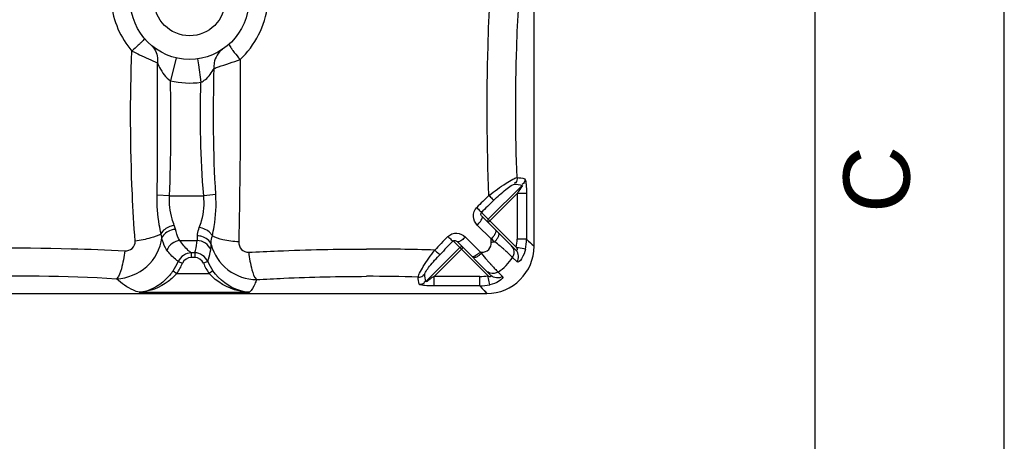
# Model space of a CAD drawing. Header units: millimetres. Extents: x 0 to 297, y 0 to 210.
# Tile 25 of 46: x 245 to 297, y 65 to 87. Entities that reach past the tile are written whole.
import ezdxf

# ---------------------------------------------------------------- set-up
doc = ezdxf.new("R2010")
doc.units = ezdxf.units.MM
doc.header["$LTSCALE"] = 16.335
doc.layers.get('0').update_dxf_attribs({"linetype": 'CONTINUOUS'})
doc.layers.add('08_SURFACES', color=7, linetype='CONTINUOUS')
doc.styles.add('TEXTSTYLE_2', font='arial.ttf')

# ---------------------------------------------------------------- blocks, each defined once
blk = doc.blocks.new('MARGEA4_BL0', base_point=(148.514, 105.014))
at = {"color": 7, "linetype": 'Continuous'}
for p, q in [((297.014, 0.014), (297.014, 210.014)), ((297.014, 0.014), (297.014, 210.014)), ((287.014, 10.014), (287.014, 200.014))]:
    blk.add_line(p, q, dxfattribs=at)
at = {"color": 2, "linetype": 'Continuous', "style": 'TEXTSTYLE_2', "oblique": 0}
blk.add_text('C', height=3.5, rotation=90, dxfattribs=at).set_placement((292.014, 77.014))

msp = doc.modelspace()

# ---------------------------------------------------------------- linework, layer by layer
at = {"color": 7, "linetype": 'Continuous'}
for p, q in [((297, 0), (297, 210)), ((297.014, 0.014), (297.014, 200.014)), ((271.221, 75.03), (269.426, 76.825)), ((268.103, 75.496), (269.895, 73.704))]:
    msp.add_line(p, q, dxfattribs=at)
at = {"color": 9, "linetype": 'Continuous'}
for p, q in [((253.254, 85.213), (252.968, 83.996)), ((254.395, 85.158), (254.439, 84.84)), ((254.439, 84.84), (254.565, 83.92)), ((269.745, 76.506), (271.276, 78.037)), ((269.746, 76.681), (271.534, 78.469)), ((271.769, 78.037), (271.276, 78.037)), ((271.276, 78.037), (271.276, 75.623)), ((271.769, 78.037), (271.769, 75.623)), ((252.913, 77.922), (252.253, 77.951)), ((252.913, 77.922), (254.717, 77.922)), ((255.356, 77.978), (254.717, 77.922)), ((269.391, 77.037), (269.746, 76.681)), ((271.23, 75.198), (269.746, 76.681)), ((269.903, 75.635), (269.17, 76.368)), ((253.46, 75.554), (254.377, 75.554)), ((267.895, 75.528), (269.728, 73.695)), ((268.544, 75.736), (269.337, 74.943)), ((269.913, 75.467), (269.903, 75.635)), ((271.769, 75.623), (271.276, 75.623)), ((271.769, 75.623), (272.051, 75.364)), ((266.456, 73.391), (268.244, 75.179)), ((266.889, 73.65), (268.419, 75.18)), ((269.337, 74.943), (269.396, 74.94)), ((269.337, 74.943), (269.388, 74.874)), ((269.393, 74.918), (269.391, 74.896)), ((269.396, 74.94), (269.393, 74.918)), ((271.256, 75.192), (271.23, 75.198)), ((271.71, 75.094), (271.256, 75.192)), ((272.051, 75.364), (272.171, 75.254)), ((253.375, 74.446), (253.598, 74.355)), ((254.247, 74.903), (254.054, 74.903)), ((254.054, 74.903), (254.054, 74.657)), ((254.247, 74.657), (254.054, 74.657)), ((254.247, 74.903), (254.247, 74.657)), ((254.933, 74.445), (254.704, 74.35)), ((269.391, 74.896), (269.388, 74.874)), ((270.879, 74.808), (270.848, 74.837)), ((271.038, 74.661), (270.848, 74.837)), ((270.966, 74.728), (270.879, 74.808)), ((271.279, 74.42), (271.038, 74.66)), ((253.103, 73.955), (253.299, 73.815)), ((255.202, 73.959), (255, 73.815)), ((270.266, 73.886), (270.505, 73.647)), ((253.299, 73.815), (255, 73.815)), ((269.302, 73.65), (266.889, 73.65)), ((266.889, 73.156), (266.889, 73.65)), ((269.302, 73.156), (269.302, 73.65)), ((269.832, 73.215), (269.728, 73.695)), ((269.302, 73.156), (266.889, 73.156)), ((269.302, 73.156), (269.565, 72.87)), ((269.565, 72.87), (269.671, 72.754)), ((251.309, 72.817), (257.136, 72.817))]:
    msp.add_line(p, q, dxfattribs=at)
for points in [[(271.769, 75.623), (271.882, 75.519), (271.976, 75.433), (272.051, 75.364)], [(272.051, 75.364), (272.108, 75.311), (272.147, 75.276), (272.167, 75.257)], [(271.038, 74.661), (271.016, 74.681), (270.992, 74.703)], [(269.302, 73.156), (269.429, 73.018), (269.529, 72.908)], [(269.529, 72.908), (269.603, 72.828), (269.65, 72.777), (269.67, 72.755), (269.671, 72.754)]]:
    msp.add_lwpolyline(points, dxfattribs=at)
at = {"color": 7, "linetype": 'Continuous'}
msp.add_circle((253.971, 88.254), 3.125, dxfattribs=at)
at = {"color": 9, "linetype": 'Continuous'}
for centre, radius, start, end in [((247.521, 89.937), 5.518, 313.9926, 314.9259), ((253.971, 88.254), 4.375, 256.7452, 277.7997), ((379.285, -33.411), 156.168, 134.51968, 134.85371), ((377.7, -31.827), 153.565, 134.51968, 134.85371), ((267.952, 77.593), 1.728, 314.8667, 319.1871), ((378.315, -32.464), 154.812, 135.64631, 136.01707), ((376.746, -30.895), 152.232, 135.6463, 136.01706), ((268.817, 76.727), 1.541, 314.851, 319.6961), ((286.452, 97.558), 27.468, 232.9502, 233.4584), ((269.105, 82.588), 7.167, 276.4715, 277.9572), ((269.379, 76.313), 0.841, 328.5863, 329.4349), ((264.136, 67.971), 9.595, 49.3409, 51.5895), ((269.264, 75.623), 2.012, 347.7969, 359.9986), ((269.257, 75.635), 2.512, 347.5472, 359.7144), ((263.294, -36.168), 111.272, 88.13268, 89.98636), ((268.273, 76.033), 1.524, 311.9189, 314.3075), ((262.469, 66.04), 12.147, 48.2889, 49.309), ((260.69, 64.039), 14.824, 47.9572, 48.3046), ((256.31, 59.199), 21.352, 47.3206, 47.9256), ((251.145, 75.361), 2.41, 324.3143, 337.6849), ((257.233, 75.399), 2.491, 202.5294, 215.3403), ((277.509, 81.369), 10.402, 221.2378, 221.6349), ((279.342, 83.004), 12.859, 221.6509, 222.4984), ((244.912, 46.805), 38.19, 47.2235, 47.3546), ((251.13, 75.366), 2.667, 324.4307, 337.718), ((257.236, 75.402), 2.743, 202.5696, 215.3631), ((281.405, 84.886), 15.651, 222.4786, 222.6227), ((283.548, 86.861), 18.565, 222.6275, 222.8728), ((290.569, 93.381), 28.146, 222.876, 223.1198), ((295.239, 97.755), 34.545, 223.1202, 223.315), ((344.728, 144.524), 102.637, 223.35945, 223.49078), ((263.308, -22.318), 95.979, 88.36357, 89.99214), ((269.302, 75.661), 2.012, 270.0015, 282.2031), ((269.29, 75.668), 2.512, 270.2858, 282.4532)]:
    msp.add_arc(centre, radius, start, end, dxfattribs=at)
at = {"color": 7, "linetype": 'Continuous'}
msp.add_arc((269.671, 75.254), 2.5, 270, 360, dxfattribs=at)
at = {"color": 9, "linetype": 'Continuous'}
for points in [[(249.839, 88.095), (249.925, 87.184), (250.32, 86.262), (250.921, 85.572)], [(256.636, 85.125), (257.428, 85.846), (257.979, 86.921), (258.1, 87.984)], [(252.253, 77.951), (252.3, 80.284), (252.285, 82.618), (252.269, 84.951)], [(255.356, 77.978), (255.22, 80.198), (255.222, 82.425), (255.264, 84.649)], [(252.913, 77.922), (253.001, 79.945), (252.988, 81.971), (252.968, 83.996)], [(254.717, 77.922), (254.543, 79.915), (254.53, 81.92), (254.565, 83.92)], [(271.271, 78.877), (271.408, 78.877), (271.548, 78.862), (271.677, 78.817)], [(271.135, 78.529), (271.269, 78.529), (271.407, 78.514), (271.534, 78.469)], [(269.746, 76.681), (269.705, 76.64), (269.704, 76.547), (269.745, 76.506)], [(253.228, 76.147), (253.21, 76.219), (253.19, 76.292), (253.156, 76.358)], [(252.512, 75.694), (252.5, 75.767), (252.485, 75.841), (252.459, 75.91)], [(253.46, 75.554), (253.174, 75.535), (252.87, 75.31), (252.771, 75.04)], [(254.377, 75.554), (254.391, 75.634), (254.389, 75.717), (254.388, 75.798)], [(255.087, 75.062), (254.99, 75.333), (254.665, 75.551), (254.377, 75.554)], [(269.992, 75.731), (270.03, 75.776), (270.066, 75.824), (270.097, 75.875)], [(270.178, 75.583), (270.213, 75.628), (270.245, 75.674), (270.27, 75.724)], [(255.087, 75.062), (255.103, 75.153), (255.106, 75.246), (255.109, 75.339)], [(268.419, 75.18), (268.378, 75.222), (268.285, 75.22), (268.244, 75.179)], [(271.097, 75.084), (271.075, 75.151), (271.036, 75.215), (270.985, 75.266)], [(271.038, 74.661), (271.116, 74.78), (271.141, 74.948), (271.097, 75.084)], [(271.279, 74.42), (271.389, 74.592), (271.365, 74.886), (271.221, 75.03)], [(254.054, 74.903), (253.782, 74.899), (253.48, 74.698), (253.375, 74.446)], [(254.054, 74.657), (253.872, 74.657), (253.667, 74.524), (253.598, 74.355)], [(254.933, 74.445), (254.826, 74.698), (254.522, 74.902), (254.247, 74.903)], [(254.704, 74.35), (254.633, 74.519), (254.43, 74.657), (254.247, 74.657)], [(269.157, 74.699), (269.11, 74.672), (269.059, 74.648), (269.005, 74.644)], [(269.291, 74.899), (269.232, 74.846), (269.169, 74.797), (269.101, 74.757)], [(269.295, 74.793), (269.252, 74.758), (269.206, 74.726), (269.157, 74.699)], [(269.388, 74.874), (269.484, 74.75), (269.584, 74.63), (269.687, 74.512)], [(270.266, 73.886), (270.574, 74.081), (270.844, 74.352), (271.038, 74.66)], [(269.843, 73.827), (269.775, 73.849), (269.711, 73.888), (269.661, 73.938)], [(270.266, 73.886), (270.147, 73.808), (269.978, 73.783), (269.843, 73.827)], [(266.108, 73.248), (266.066, 73.367), (266.05, 73.495), (266.049, 73.621)], [(266.456, 73.391), (266.415, 73.508), (266.399, 73.635), (266.397, 73.759)], [(270.505, 73.647), (270.333, 73.536), (270.039, 73.56), (269.895, 73.704)]]:
    msp.add_open_spline(points, degree=3, dxfattribs=at)
for points, knots in [([(269.787, 77.938), (269.678, 80.561), (269.654, 84.057), (269.801, 87.547), (269.845, 88.412)], [0, 0, 0, 0, 0.751904, 1, 1, 1, 1]), ([(271.271, 78.877), (271.183, 81.169), (271.175, 84.222), (271.314, 87.267), (271.356, 88.021)], [0, 0, 0, 0, 0.752431, 1, 1, 1, 1]), ([(251.354, 85.967), (251.323, 85.937), (251.182, 85.803), (251.036, 85.673), (250.922, 85.572)], [0, 0, 0, 0, 0.217602, 1, 1, 1, 1]), ([(251.586, 86.235), (251.601, 86.217), (251.499, 86.13), (251.464, 86.076), (251.418, 86.03)], [0, 0, 0, 0, 0.268875, 1, 1, 1, 1]), ([(251.94, 85.879), (252.128, 85.719), (252.29, 85.376), (252.28, 85.04), (252.269, 84.951)], [0, 0, 0, 0, 0.734249, 1, 1, 1, 1]), ([(256.074, 85.943), (256.053, 85.924), (256.117, 85.804), (256.156, 85.738), (256.196, 85.68)], [0, 0, 0, 0, 0.287623, 1, 1, 1, 1]), ([(251.095, 75.527), (251.033, 76.352), (250.837, 79.696), (250.827, 83.051), (250.921, 85.572)], [0, 0, 0, 0, 0.246889, 1, 1, 1, 1]), ([(250.921, 85.572), (251.058, 85.505), (251.504, 85.292), (251.961, 85.101), (252.269, 84.951)], [0, 0, 0, 0, 0.307052, 1, 1, 1, 1]), ([(255.707, 85.656), (255.477, 85.503), (255.26, 85.126), (255.255, 84.749), (255.264, 84.649)], [0, 0, 0, 0, 0.733602, 1, 1, 1, 1]), ([(256.196, 85.68), (256.205, 85.668), (256.223, 85.642), (256.241, 85.616), (256.251, 85.603)], [0, 0, 0, 0, 0.484731, 1, 1, 1, 1]), ([(256.251, 85.603), (256.278, 85.566), (256.401, 85.403), (256.532, 85.246), (256.636, 85.125)], [0, 0, 0, 0, 0.219077, 1, 1, 1, 1]), ([(252.269, 84.951), (252.305, 84.869), (252.475, 84.514), (252.709, 84.161), (252.968, 83.996)], [0, 0, 0, 0, 0.227379, 1, 1, 1, 1]), ([(255.264, 84.649), (255.344, 84.678), (255.803, 84.833), (256.262, 84.986), (256.636, 85.125)], [0, 0, 0, 0, 0.175535, 1, 1, 1, 1]), ([(256.636, 85.125), (256.643, 84.316), (256.656, 81.099), (256.622, 77.882), (256.569, 75.475)], [0, 0, 0, 0, 0.251648, 1, 1, 1, 1]), ([(254.565, 83.92), (254.652, 83.954), (254.945, 84.14), (255.144, 84.432), (255.264, 84.649)], [0, 0, 0, 0, 0.274727, 1, 1, 1, 1]), ([(269.787, 77.938), (270.08, 78.161), (270.491, 78.464), (270.993, 78.762), (271.192, 78.865), (271.271, 78.877)], [0, 0, 0, 0, 0.627637, 0.862967, 1, 1, 1, 1]), ([(271.271, 78.877), (271.271, 78.79), (271.265, 78.648), (271.152, 78.59), (271.122, 78.583)], [0, 0, 0, 0, 0.736266, 1, 1, 1, 1]), ([(271.677, 78.817), (271.676, 78.73), (271.667, 78.587), (271.553, 78.53), (271.522, 78.523)], [0, 0, 0, 0, 0.733662, 1, 1, 1, 1]), ([(271.677, 78.817), (271.708, 78.806), (271.726, 78.684), (271.767, 78.447), (271.769, 78.203), (271.769, 78.037)], [0, 0, 0, 0, 0.123986, 0.371317, 1, 1, 1, 1]), ([(270.027, 77.667), (270.237, 77.872), (270.536, 78.157), (270.91, 78.427), (271.071, 78.528), (271.135, 78.529)], [0, 0, 0, 0, 0.623241, 0.864137, 1, 1, 1, 1]), ([(271.534, 78.469), (271.61, 78.499), (271.359, 78.193), (271.323, 78.108), (271.276, 78.037)], [0, 0, 0, 0, 0.490363, 1, 1, 1, 1]), ([(252.465, 75.908), (252.431, 76.064), (252.295, 76.736), (252.242, 77.425), (252.253, 77.951)], [0, 0, 0, 0, 0.23328, 1, 1, 1, 1]), ([(253.163, 76.356), (253.121, 76.469), (252.952, 76.972), (252.89, 77.513), (252.913, 77.922)], [0, 0, 0, 0, 0.22706, 1, 1, 1, 1]), ([(254.483, 76.242), (254.528, 76.36), (254.715, 76.897), (254.767, 77.483), (254.717, 77.922)], [0, 0, 0, 0, 0.2228, 1, 1, 1, 1]), ([(255.174, 75.795), (255.209, 75.959), (255.35, 76.677), (255.39, 77.416), (255.356, 77.978)], [0, 0, 0, 0, 0.229989, 1, 1, 1, 1]), ([(269.787, 77.938), (269.817, 77.907), (269.897, 77.817), (269.989, 77.734), (270.027, 77.667)], [0, 0, 0, 0, 0.357324, 1, 1, 1, 1]), ([(269.17, 76.368), (269.053, 76.486), (268.889, 76.817), (269.02, 77.178), (269.14, 77.298)], [0, 0, 0, 0, 0.495036, 1, 1, 1, 1]), ([(269.14, 77.298), (269.17, 77.267), (269.254, 77.18), (269.341, 77.096), (269.391, 77.037)], [0, 0, 0, 0, 0.357826, 1, 1, 1, 1]), ([(269.426, 76.825), (269.389, 76.862), (269.339, 76.941), (269.373, 77.02), (269.391, 77.037)], [0, 0, 0, 0, 0.686255, 1, 1, 1, 1]), ([(269.259, 76.463), (269.319, 76.533), (269.392, 76.624), (269.458, 76.793), (269.426, 76.825)], [0, 0, 0, 0, 0.669004, 1, 1, 1, 1]), ([(253.163, 76.356), (253.086, 76.343), (252.817, 76.27), (252.549, 76.093), (252.465, 75.908)], [0, 0, 0, 0, 0.279461, 1, 1, 1, 1]), ([(253.228, 76.147), (253.147, 76.139), (252.867, 76.083), (252.587, 75.889), (252.512, 75.694)], [0, 0, 0, 0, 0.278342, 1, 1, 1, 1]), ([(253.46, 75.554), (253.433, 75.587), (253.316, 75.767), (253.268, 75.98), (253.228, 76.147)], [0, 0, 0, 0, 0.197951, 1, 1, 1, 1]), ([(254.388, 75.798), (254.387, 75.83), (254.396, 75.983), (254.441, 76.13), (254.483, 76.242)], [0, 0, 0, 0, 0.215341, 1, 1, 1, 1]), ([(255.174, 75.795), (255.148, 75.851), (254.981, 76.081), (254.698, 76.207), (254.483, 76.242)], [0, 0, 0, 0, 0.221753, 1, 1, 1, 1]), ([(267.618, 75.763), (267.736, 75.884), (268.095, 76.017), (268.427, 75.853), (268.544, 75.736)], [0, 0, 0, 0, 0.504522, 1, 1, 1, 1]), ([(270.103, 75.885), (270.115, 75.905), (270.135, 75.942), (270.15, 75.981), (270.156, 76)], [0, 0, 0, 0, 0.541796, 1, 1, 1, 1]), ([(270.156, 76), (270.162, 76.02), (270.17, 76.056), (270.158, 76.093), (270.147, 76.104)], [0, 0, 0, 0, 0.586481, 1, 1, 1, 1]), ([(270.27, 75.724), (270.283, 75.748), (270.315, 75.816), (270.332, 75.919), (270.295, 75.956)], [0, 0, 0, 0, 0.343392, 1, 1, 1, 1]), ([(250.116, 73.535), (250.687, 73.553), (251.854, 74.014), (252.433, 75.126), (252.512, 75.694)], [0, 0, 0, 0, 0.499218, 1, 1, 1, 1]), ([(250.545, 75.01), (250.684, 75.003), (250.99, 75.081), (251.105, 75.388), (251.095, 75.527)], [0, 0, 0, 0, 0.501248, 1, 1, 1, 1]), ([(252.465, 75.908), (252.306, 75.798), (251.841, 75.648), (251.375, 75.562), (251.095, 75.527)], [0, 0, 0, 0, 0.406846, 1, 1, 1, 1]), ([(252.771, 75.04), (252.743, 75.077), (252.62, 75.279), (252.559, 75.511), (252.512, 75.694)], [0, 0, 0, 0, 0.197278, 1, 1, 1, 1]), ([(254.054, 74.903), (254.001, 74.942), (253.775, 75.132), (253.59, 75.366), (253.46, 75.554)], [0, 0, 0, 0, 0.224372, 1, 1, 1, 1]), ([(254.247, 74.903), (254.26, 74.945), (254.319, 75.159), (254.353, 75.378), (254.377, 75.554)], [0, 0, 0, 0, 0.198852, 1, 1, 1, 1]), ([(255.109, 75.339), (255.04, 75.542), (254.76, 75.764), (254.468, 75.798), (254.388, 75.798)], [0, 0, 0, 0, 0.728531, 1, 1, 1, 1]), ([(255.109, 75.339), (255.108, 75.372), (255.112, 75.526), (255.143, 75.679), (255.174, 75.795)], [0, 0, 0, 0, 0.218468, 1, 1, 1, 1]), ([(256.569, 75.475), (256.287, 75.497), (255.814, 75.562), (255.342, 75.692), (255.174, 75.795)], [0, 0, 0, 0, 0.589787, 1, 1, 1, 1]), ([(256.569, 75.475), (256.566, 75.338), (256.658, 75.041), (256.956, 74.924), (257.094, 74.932)], [0, 0, 0, 0, 0.497435, 1, 1, 1, 1]), ([(267.618, 75.763), (267.65, 75.733), (267.74, 75.654), (267.824, 75.56), (267.895, 75.528)], [0, 0, 0, 0, 0.35688, 1, 1, 1, 1]), ([(267.895, 75.528), (267.911, 75.546), (267.989, 75.576), (268.067, 75.533), (268.103, 75.496)], [0, 0, 0, 0, 0.314406, 1, 1, 1, 1]), ([(268.451, 75.651), (268.384, 75.595), (268.295, 75.525), (268.134, 75.465), (268.103, 75.496)], [0, 0, 0, 0, 0.668456, 1, 1, 1, 1]), ([(268.544, 75.736), (268.529, 75.721), (268.498, 75.693), (268.467, 75.665), (268.451, 75.651)], [0, 0, 0, 0, 0.503857, 1, 1, 1, 1]), ([(269.396, 74.94), (269.531, 74.933), (269.829, 75.031), (269.921, 75.331), (269.913, 75.467)], [0, 0, 0, 0, 0.499151, 1, 1, 1, 1]), ([(270.098, 75.49), (270.112, 75.505), (270.14, 75.536), (270.166, 75.567), (270.178, 75.583)], [0, 0, 0, 0, 0.504078, 1, 1, 1, 1]), ([(239.141, 75.033), (241.996, 75.172), (245.803, 75.206), (249.602, 75.06), (250.545, 75.01)], [0, 0, 0, 0, 0.751773, 1, 1, 1, 1]), ([(250.545, 75.01), (250.51, 74.689), (250.417, 74.196), (250.258, 73.666), (250.116, 73.535)], [0, 0, 0, 0, 0.624496, 1, 1, 1, 1]), ([(253.375, 74.446), (253.322, 74.482), (253.096, 74.653), (252.905, 74.867), (252.771, 75.04)], [0, 0, 0, 0, 0.226723, 1, 1, 1, 1]), ([(254.933, 74.445), (254.948, 74.484), (255.016, 74.686), (255.057, 74.895), (255.087, 75.062)], [0, 0, 0, 0, 0.198785, 1, 1, 1, 1]), ([(255.109, 75.339), (255.245, 74.824), (255.878, 73.855), (256.975, 73.49), (257.509, 73.489)], [0, 0, 0, 0, 0.499288, 1, 1, 1, 1]), ([(257.094, 74.932), (257.607, 74.959), (259.681, 75.057), (261.758, 75.103), (263.321, 75.103)], [0, 0, 0, 0, 0.247121, 1, 1, 1, 1]), ([(257.094, 74.932), (257.129, 74.617), (257.219, 74.135), (257.371, 73.616), (257.509, 73.489)], [0, 0, 0, 0, 0.626864, 1, 1, 1, 1]), ([(266.049, 73.621), (266.057, 73.697), (266.15, 73.887), (266.424, 74.368), (266.709, 74.762), (266.92, 75.044)], [0, 0, 0, 0, 0.135863, 0.369518, 1, 1, 1, 1]), ([(266.92, 75.044), (266.952, 75.015), (267.045, 74.939), (267.132, 74.841), (267.208, 74.821)], [0, 0, 0, 0, 0.355445, 1, 1, 1, 1]), ([(271.23, 75.198), (271.251, 75.157), (271.334, 75.102), (271.239, 75.012), (271.221, 75.03)], [0, 0, 0, 0, 0.64467, 1, 1, 1, 1]), ([(271.71, 75.094), (271.67, 74.914), (271.614, 74.73), (271.344, 74.355), (271.279, 74.42)], [0, 0, 0, 0, 0.666118, 1, 1, 1, 1]), ([(266.397, 73.759), (266.396, 73.819), (266.49, 73.973), (266.744, 74.331), (267.013, 74.619), (267.208, 74.821)], [0, 0, 0, 0, 0.135092, 0.374199, 1, 1, 1, 1]), ([(268.901, 74.704), (268.898, 74.706), (268.891, 74.709), (268.886, 74.713), (268.884, 74.716)], [0, 0, 0, 0, 0.509292, 1, 1, 1, 1]), ([(269.021, 74.718), (268.999, 74.709), (268.96, 74.696), (268.917, 74.698), (268.901, 74.704)], [0, 0, 0, 0, 0.584378, 1, 1, 1, 1]), ([(269.005, 74.644), (268.991, 74.643), (268.966, 74.644), (268.943, 74.656), (268.935, 74.664)], [0, 0, 0, 0, 0.549734, 1, 1, 1, 1]), ([(269.101, 74.757), (269.088, 74.75), (269.061, 74.735), (269.034, 74.723), (269.021, 74.718)], [0, 0, 0, 0, 0.526041, 1, 1, 1, 1]), ([(269.388, 74.874), (269.373, 74.86), (269.343, 74.832), (269.311, 74.806), (269.295, 74.793)], [0, 0, 0, 0, 0.504238, 1, 1, 1, 1]), ([(253.103, 73.955), (252.983, 73.788), (252.526, 73.235), (251.823, 72.845), (251.309, 72.817)], [0, 0, 0, 0, 0.285805, 1, 1, 1, 1]), ([(257.136, 72.817), (256.961, 72.826), (256.203, 72.957), (255.542, 73.479), (255.202, 73.959)], [0, 0, 0, 0, 0.229136, 1, 1, 1, 1]), ([(239.217, 73.54), (240.118, 73.593), (243.749, 73.734), (247.389, 73.698), (250.116, 73.535)], [0, 0, 0, 0, 0.248427, 1, 1, 1, 1]), ([(251.309, 72.817), (251.207, 72.844), (250.764, 73), (250.378, 73.287), (250.116, 73.535)], [0, 0, 0, 0, 0.22715, 1, 1, 1, 1]), ([(253.299, 73.815), (253.162, 73.662), (252.615, 73.143), (251.857, 72.84), (251.309, 72.817)], [0, 0, 0, 0, 0.272807, 1, 1, 1, 1]), ([(257.136, 72.817), (256.946, 72.824), (256.154, 72.928), (255.403, 73.361), (255, 73.815)], [0, 0, 0, 0, 0.238644, 1, 1, 1, 1]), ([(257.509, 73.489), (257.481, 73.409), (257.387, 73.172), (257.27, 72.926), (257.136, 72.817)], [0, 0, 0, 0, 0.328831, 1, 1, 1, 1]), ([(257.509, 73.489), (257.987, 73.515), (259.922, 73.614), (261.861, 73.66), (263.321, 73.66)], [0, 0, 0, 0, 0.246709, 1, 1, 1, 1]), ([(266.049, 73.621), (266.135, 73.621), (266.277, 73.628), (266.335, 73.741), (266.343, 73.771)], [0, 0, 0, 0, 0.736079, 1, 1, 1, 1]), ([(266.108, 73.248), (266.195, 73.249), (266.338, 73.259), (266.395, 73.372), (266.402, 73.403)], [0, 0, 0, 0, 0.733662, 1, 1, 1, 1]), ([(266.889, 73.65), (266.818, 73.602), (266.732, 73.566), (266.427, 73.314), (266.456, 73.391)], [0, 0, 0, 0, 0.508416, 1, 1, 1, 1]), ([(269.895, 73.704), (269.913, 73.687), (269.828, 73.586), (269.769, 73.673), (269.728, 73.695)], [0, 0, 0, 0, 0.348916, 1, 1, 1, 1]), ([(270.505, 73.647), (270.57, 73.582), (270.195, 73.311), (270.011, 73.255), (269.832, 73.215)], [0, 0, 0, 0, 0.333895, 1, 1, 1, 1]), ([(266.889, 73.156), (266.723, 73.156), (266.479, 73.158), (266.243, 73.199), (266.119, 73.216), (266.108, 73.248)], [0, 0, 0, 0, 0.626546, 0.873856, 1, 1, 1, 1])]:
    msp.add_open_spline(points, degree=3, knots=knots, dxfattribs=at)
at = {"layer": '08_SURFACES', "color": 7, "linetype": 'Continuous'}
for p, q in [((272.171, 75.254), (272.171, 95.982)), ((182.171, 72.754), (269.671, 72.754))]:
    msp.add_line(p, q, dxfattribs=at)
msp.add_circle((253.971, 88.254), 1.875, dxfattribs=at)

# ---------------------------------------------------------------- block references
at = {"color": 2, "linetype": 'Continuous'}
msp.add_blockref('MARGEA4_BL0', (148.514, 105.014), dxfattribs=at)

doc.saveas('drawing.dxf')
